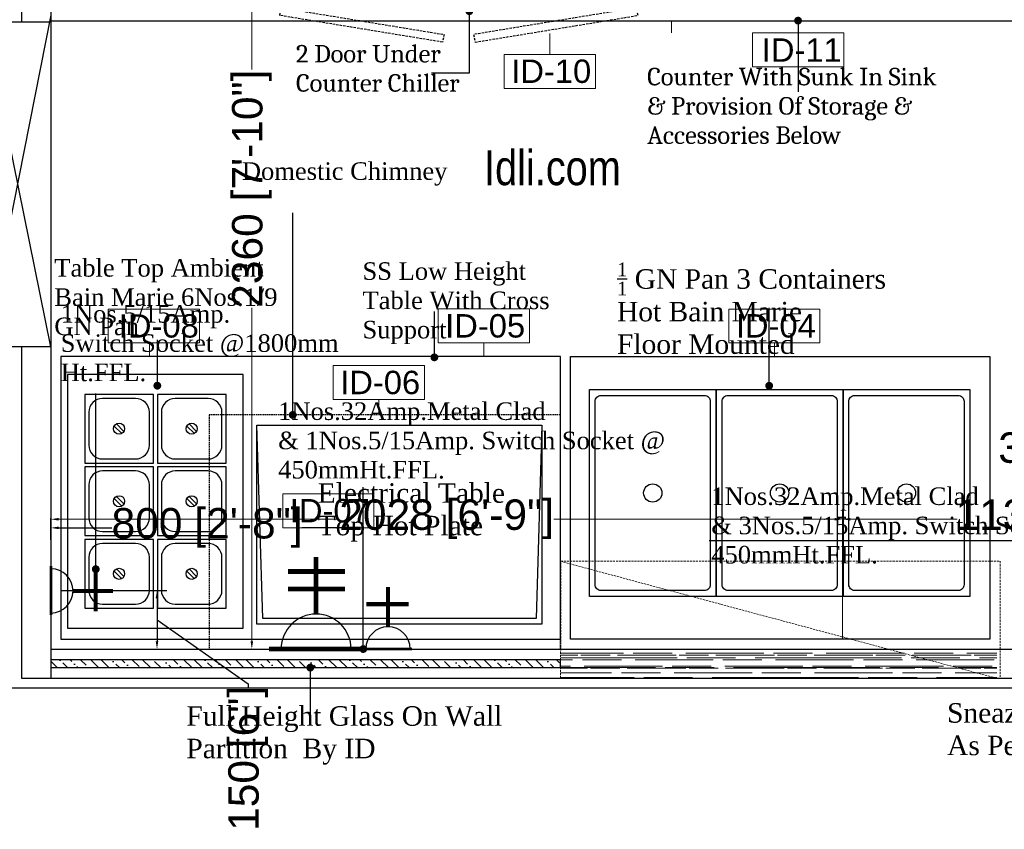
# Model space of a CAD drawing. Header units: millimetres. Extents: x 3351592 to 3400404, y -498420 to -470360.
# Tile 20 of 43: x 3357051 to 3359574, y -482947 to -480872. Entities that reach past the tile are written whole.
import ezdxf

# ---------------------------------------------------------------- set-up
doc = ezdxf.new("R2010")
doc.units = ezdxf.units.MM
doc.header["$LTSCALE"] = 3
doc.header["$MEASUREMENT"] = 0
doc.header["$PDMODE"] = 3
doc.header["$PDSIZE"] = -1
doc.linetypes.add('20220613_T1_Proposed Revised Floor Plans$0$Hidden Line', pattern=[0.3175, 0.211667, -0.105833])
doc.linetypes.add('HIDDEN', pattern=[0.375, 0.25, -0.125])
doc.layers.get('0').update_dxf_attribs({"linetype": 'CONTINUOUS'})
doc.layers.get('Defpoints').update_dxf_attribs({"linetype": 'CONTINUOUS'})
for name, color, linetype in [('A-ANNO-DIMS-30', 7, 'CONTINUOUS'), ('ELECTRICAL', 7, 'CONTINUOUS'), ('Equip Name', 7, 'CONTINUOUS'), ('Equipment', 5, 'CONTINUOUS'), ('FURN', 34, 'CONTINUOUS'), ('Partition', 1, 'CONTINUOUS')]:
    doc.layers.add(name, color=color, linetype=linetype)
for name, color, linetype, lineweight in [('Civil-Wall-Text', 7, 'CONTINUOUS', 0), ('E Cutout', 3, 'CONTINUOUS', 30), ('Equip No.', 1, 'CONTINUOUS', 15), ('HATCH', 251, 'CONTINUOUS', 15)]:
    doc.layers.add(name, color=color, linetype=linetype, lineweight=lineweight)
doc.styles.add('ARAIL', font='arial.ttf')
doc.styles.add('Arial', font='arial.ttf')
doc.styles.add('ROMANT', font='arial.ttf')
doc.styles.add('Saeed', font='arial.ttf', dxfattribs={"width": 0.85})
doc.styles.get("Standard").update_dxf_attribs({"font": 'arial.ttf'})
doc.styles.add('style12', font='BOOKOSI.TTF')
doc.dimstyles.new('Copy of TFS-Dim', dxfattribs={"dimtxt": 100, "dimasz": 20, "dimexe": 25, "dimexo": 25, "dimgap": 5, "dimtad": 0, "dimdec": 0, "dimzin": 0, "dimdsep": 32, "dimtxsty": 'Standard', "dimcen": 0.09, "dimclrd": 251, "dimclre": 251, "dimclrt": 251, "dimadec": 0, "dimazin": 0, "dimtfac": 1, "dimtdec": 0, "dimtofl": 0, "dimtmove": 0, "dimatfit": 3, "dimldrblk": 'DOT', "dimfxl": 0, "dimtolj": 1, "dimtzin": 0, "dimlwd": -1, "dimlwe": -1, "dimarcsym": 0})
doc.dimstyles.new('TFS-Dim', dxfattribs={"dimtxt": 78, "dimasz": 20, "dimexe": 25, "dimexo": 25, "dimgap": 5, "dimtad": 0, "dimdec": 0, "dimzin": 0, "dimdsep": 46, "dimtxsty": 'Standard', "dimcen": 0.09, "dimclrd": 251, "dimclre": 251, "dimclrt": 251, "dimadec": 0, "dimazin": 0, "dimtfac": 1, "dimtdec": 0, "dimtofl": 0, "dimtmove": 0, "dimatfit": 3, "dimldrblk": 'DOT', "dimfxl": 0, "dimtolj": 1, "dimtzin": 0, "dimlwd": -1, "dimlwe": -1, "dimarcsym": 0})

# ---------------------------------------------------------------- blocks, each defined once
blk = doc.blocks.new('A$C0ff79fae')
at = {"layer": 'Equipment', "linetype": 'HIDDEN', "ltscale": 8}
for points in [[(433.3, 691.2), (850.6, 759.7), (846.8, 779.4), (429.5, 710.9)], [(1343.7, 691.2), (926.4, 759.7), (930.2, 779.4), (1347.5, 710.9)], [(0, 0), (1365, 0), (1365, 700), (0, 700)], [(433.3, 675), (857.2, 675), (857.2, 695), (433.3, 695)], [(1343.7, 675), (919.8, 675), (919.8, 695), (1343.7, 695)]]:
    blk.add_lwpolyline(points, close=True, dxfattribs=at)
blk = doc.blocks.new('_Dot')
at = {"color": 0, "linetype": 'ByBlock', "lineweight": -2}
blk.add_line((-0.5, 0), (-1, 0), dxfattribs=at)
at = {"color": 0, "linetype": 'ByBlock', "lineweight": 0, "const_width": 0.5}
blk.add_lwpolyline([(-0.25, 0, 1), (0.25, 0, 1)], format="xyb", close=True, dxfattribs=at)
blk = doc.blocks.new('*D216')
at = {"layer": 'Civil-Wall-Text', "color": 251, "ltscale": 3}
for p, q in [((3359159, -482460), (3359159, -482127.3)), ((3360288.6, -482395), (3360288.6, -482127.3)), ((3359179, -482152.3), (3359453.2, -482152.3)), ((3360268.6, -482152.3), (3359994.4, -482152.3))]:
    blk.add_line(p, q, dxfattribs=at)
for points in [[(3359179, -482149), (3359179, -482155.7), (3359159, -482152.3)], [(3360268.6, -482149), (3360268.6, -482155.7), (3360288.6, -482152.3)]]:
    blk.add_solid(points, dxfattribs=at)
at = {"layer": 'Defpoints', "color": 0, "ltscale": 3}
for p in [(3359159, -482152.3), (3360288.6, -482420), (3359159, -482485)]:
    blk.add_point(p, dxfattribs=at)
at = {"layer": 'Civil-Wall-Text', "color": 251, "ltscale": 3, "insert": (3359723.8, -482152.3), "char_height": 78, "attachment_point": 5}
blk.add_mtext('\\A1;1130 [3\'-9"]', dxfattribs=at)
blk = doc.blocks.new('*D218')
at = {"layer": 'Civil-Wall-Text', "color": 251, "ltscale": 3}
for p, q in [((3357130.9, -482375), (3357130.9, -482127.3)), ((3359159, -482460), (3359159, -482127.3)), ((3357150.9, -482152.3), (3357870, -482152.3)), ((3359139, -482152.3), (3358419.9, -482152.3))]:
    blk.add_line(p, q, dxfattribs=at)
for points in [[(3357150.9, -482149), (3357150.9, -482155.7), (3357130.9, -482152.3)], [(3359139, -482149), (3359139, -482155.7), (3359159, -482152.3)]]:
    blk.add_solid(points, dxfattribs=at)
at = {"layer": 'Defpoints', "color": 0, "ltscale": 3}
for p in [(3357130.9, -482152.3), (3357130.9, -482400), (3359159, -482485)]:
    blk.add_point(p, dxfattribs=at)
at = {"layer": 'Civil-Wall-Text', "color": 251, "ltscale": 3, "insert": (3358145, -482152.3), "char_height": 78, "attachment_point": 5}
blk.add_mtext('\\A1;2028 [6\'-9"]', dxfattribs=at)
blk = doc.blocks.new('A$C4b7a3b6c')
at = {"layer": 'Equipment'}
for p, q in [((75.5, 94.8), (94.8, 75.5)), ((81.2, 100.5), (100.5, 81.2))]:
    blk.add_line(p, q, dxfattribs=at)
blk.add_lwpolyline([(0, 0), (176, 0), (176, 176), (0, 176)], close=True, dxfattribs=at)
blk.add_lwpolyline([(45.6, 10.4), (130.4, 10.4, 0.414214), (165.6, 45.6), (165.6, 130.4, 0.414214), (130.4, 165.6), (45.6, 165.6, 0.414214), (10.4, 130.4), (10.4, 45.6, 0.414214)], format="xyb", close=True, dxfattribs=at)
blk.add_circle((88, 88), 14.2, dxfattribs=at)
blk = doc.blocks.new('*D225')
at = {"layer": 'Defpoints', "color": 0, "ltscale": 3}
for p in [(3360288.6, -482174.4), (3360288.6, -482340.5), (3359961.8, -482401.1)]:
    blk.add_point(p, dxfattribs=at)
at = {"layer": 'ELECTRICAL', "color": 251, "ltscale": 3}
for p, q in [((3360057.3, -481980.4), (3360047.3, -481980.4)), ((3360125.2, -482174.4), (3360057.3, -481980.4)), ((3359961.8, -482376.1), (3359961.8, -482149.4)), ((3360288.6, -482315.5), (3360288.6, -482149.4)), ((3359981.8, -482174.4), (3360268.6, -482174.4))]:
    blk.add_line(p, q, dxfattribs=at)
for points in [[(3359981.8, -482171.1), (3359981.8, -482177.7), (3359961.8, -482174.4)], [(3360268.6, -482171.1), (3360268.6, -482177.7), (3360288.6, -482174.4)]]:
    blk.add_solid(points, dxfattribs=at)
at = {"layer": 'ELECTRICAL', "color": 251, "ltscale": 3, "insert": (3359803.3, -481980.4), "char_height": 78, "attachment_point": 5}
blk.add_mtext('\\A1;327 [1\'-1"]', dxfattribs=at)
blk = doc.blocks.new('A$Cd3a83a27')
at = {"layer": 'ELECTRICAL', "const_width": 12.2}
for points in [[(151.6, 89.6), (151.6, 235.6)], [(225.5, 198.8), (79.5, 198.8)], [(225.5, 153.6), (79.5, 153.6)], [(272.5, 0), (30.8, 0)]]:
    blk.add_lwpolyline(points, dxfattribs=at)
at = {"layer": 'ELECTRICAL'}
blk.add_arc((151.6, 0), 89.6, 0, 180, dxfattribs=at)
blk = doc.blocks.new('A$C21C85089')
at = {"layer": 'ELECTRICAL'}
for points, const_width in [([(-42, 108.5), (43.4, 108.5)], 4.7), ([(0, 69.7), (0, 0)], 7.15), ([(-35.8, 30), (38, 30)], 7.15)]:
    blk.add_lwpolyline(points, dxfattribs=dict(at, const_width=const_width))
blk.add_arc((0, 108.5), 38.8, 180, 0, dxfattribs=at)
blk = doc.blocks.new('*D227')
at = {"layer": 'Defpoints', "color": 0, "ltscale": 3}
for p in [(3357931.4, -482174.4), (3357130.9, -482230.4), (3357931.4, -482485)]:
    blk.add_point(p, dxfattribs=at)
at = {"layer": 'ELECTRICAL', "color": 251, "ltscale": 3}
for p, q in [((3357130.9, -482205.4), (3357130.9, -482149.4)), ((3357931.4, -482460), (3357931.4, -482149.4)), ((3357150.9, -482174.4), (3357287.1, -482174.4)), ((3357911.4, -482174.4), (3357775.2, -482174.4))]:
    blk.add_line(p, q, dxfattribs=at)
for points in [[(3357150.9, -482171.1), (3357150.9, -482177.7), (3357130.9, -482174.4)], [(3357911.4, -482171.1), (3357911.4, -482177.7), (3357931.4, -482174.4)]]:
    blk.add_solid(points, dxfattribs=at)
at = {"layer": 'ELECTRICAL', "color": 251, "ltscale": 3, "insert": (3357531.2, -482174.4), "char_height": 78, "attachment_point": 5}
blk.add_mtext('\\A1;800 [2\'-8"]', dxfattribs=at)
blk = doc.blocks.new('*D232')
at = {"layer": 'Defpoints', "color": 0, "ltscale": 3}
for p in [(3357131, -482334.9), (3357131, -482485), (3357403, -482485)]:
    blk.add_point(p, dxfattribs=at)
at = {"layer": 'ELECTRICAL', "color": 251, "ltscale": 3}
for p, q in [((3357156, -482334.9), (3357428, -482334.9)), ((3357403, -482354.9), (3357403, -482465)), ((3357403, -482409.9), (3357636.3, -482573.8)), ((3357156, -482485), (3357428, -482485)), ((3357636.3, -482573.8), (3357636.3, -482583.8))]:
    blk.add_line(p, q, dxfattribs=at)
for points in [[(3357399.6, -482354.9), (3357406.3, -482354.9), (3357403, -482334.9)], [(3357399.6, -482465), (3357406.3, -482465), (3357403, -482485)]]:
    blk.add_solid(points, dxfattribs=at)
at = {"layer": 'ELECTRICAL', "color": 251, "ltscale": 3, "insert": (3357636.3, -482765.3), "char_height": 78, "attachment_point": 5, "rotation": 90}
blk.add_mtext('\\A1;150 [6"]', dxfattribs=at)
blk = doc.blocks.new('*D241')
at = {"layer": 'Civil-Wall-Text', "color": 251, "ltscale": 3}
for p, q in [((3357842.6, -480125), (3357620.9, -480125)), ((3357645.9, -480145), (3357645.9, -480999.7)), ((3357645.9, -482465), (3357645.9, -481610.3)), ((3357680.9, -482485), (3357620.9, -482485))]:
    blk.add_line(p, q, dxfattribs=at)
for points in [[(3357642.6, -480145), (3357649.2, -480145), (3357645.9, -480125)], [(3357642.6, -482465), (3357649.2, -482465), (3357645.9, -482485)]]:
    blk.add_solid(points, dxfattribs=at)
at = {"layer": 'Defpoints', "color": 0, "ltscale": 3}
for p in [(3357867.6, -480125), (3357645.9, -482485), (3357705.9, -482485)]:
    blk.add_point(p, dxfattribs=at)
at = {"layer": 'Civil-Wall-Text', "color": 251, "ltscale": 3, "insert": (3357645.9, -481305), "char_height": 78, "attachment_point": 5, "rotation": 90}
blk.add_mtext('\\A1;2360 [7\'-10"]', dxfattribs=at)

msp = doc.modelspace()

# ---------------------------------------------------------------- hatches: boundary and pattern name
at = {"layer": 'Equipment'}
h = msp.add_hatch(dxfattribs=at)
h.set_pattern_fill('ANSI36', color=112, scale=150, angle=90)
h.set_pattern_definition([(135, (374223.75, 26878.484), (-36.4601934, 9.94368911), [46.875, -9.375, 0, -9.375])])
h.paths.add_polyline_path([(3358437.2, -482512.5), (3357130.9, -482512.5), (3357130.9, -482532.5), (3358437.2, -482532.5)])
at = {"layer": 'HATCH'}
h = msp.add_hatch(dxfattribs=at)
h.set_pattern_fill('AR-RROOF', color=256, scale=25, angle=180)
h.set_pattern_definition([(180.0000301, (6344340.542, -989981.237), (-54.99998686, -25.0000289), [375, -50, 125, -25]), (180.0000301, (6344307.292, -989993.737), (25.00001747, -33.24998686), [75, -8.25, 150, -18.75]), (180.0000301, (6344328.042, -990002.487), (-129.9999912, -16.7500683), [200, -35, 100, -25])])
h.paths.add_polyline_path([(3359554.4, -482485), (3358437.3, -482485), (3358437.3, -482560), (3359554.4, -482560)])

# ---------------------------------------------------------------- linework, layer by layer
at = {"layer": 'A-ANNO-DIMS-30', "ltscale": 3}
msp.add_lwpolyline([(3353646.3, -479855.7), (3364186.3, -479855.7), (3364186.3, -482585.7), (3353646.3, -482585.7)], close=True, dxfattribs=at)
at = {"layer": 'E Cutout'}
msp.add_lwpolyline([(3358437.2, -482512.5), (3357130.9, -482512.5), (3357130.9, -482532.5), (3358437.2, -482532.5)], close=True, dxfattribs=at)
at = {"layer": 'Equip No.', "color": 1, "ltscale": 3}
for p, q in [((3358721.5, -480905.5), (3358721.5, -480874.7)), ((3358409.2, -480960.7), (3358409.2, -480906.8)), ((3357971.1, -481845.7, 1174.2), (3357971.1, -481885))]:
    msp.add_line(p, q, dxfattribs=at)
at = {"layer": 'Equip No.'}
for p, q in [((3357383.8, -481700.5, 1174.2), (3357383.8, -481735.1)), ((3358240.1, -481700.5, 1174.2), (3358240.1, -481735)), ((3358984.7, -481700.5, 1174.2), (3358984.7, -481735))]:
    msp.add_line(p, q, dxfattribs=at)
for points in [[(3358928.6, -480992.6), (3359162.4, -480992.6), (3359162.4, -480905.5), (3358928.6, -480905.5)], [(3358292.3, -481047.9), (3358526.1, -481047.9), (3358526.1, -480960.7), (3358292.3, -480960.7)]]:
    msp.add_lwpolyline(points, close=True, dxfattribs=at)
at = {"layer": 'Equip No.', "elevation": 1174.2}
for points in [[(3357277.6, -481700.5), (3357511.4, -481700.5), (3357511.4, -481613.4), (3357277.6, -481613.4)], [(3358123.2, -481700.5), (3358357, -481700.5), (3358357, -481613.3), (3358123.2, -481613.3)], [(3358867.8, -481700.5), (3359101.6, -481700.5), (3359101.6, -481613.4), (3358867.8, -481613.4)], [(3357854.2, -481845.7), (3358088, -481845.7), (3358088, -481758.6), (3357854.2, -481758.6)], [(3357725, -482174.4), (3357958.8, -482174.4), (3357958.8, -482087.3), (3357725, -482087.3)]]:
    msp.add_lwpolyline(points, close=True, dxfattribs=at)
at = {"layer": 'Equipment', "color": 32, "linetype": 'HIDDEN', "lineweight": 0, "ltscale": 7}
msp.add_line((3358437.3, -482260.2, -39.3), (3359554.4, -482560), dxfattribs=at)
at = {"layer": 'Equipment', "color": 32, "lineweight": -3}
msp.add_lwpolyline([(3357130.9, -480874.6), (3360288.6, -480874.9), (3360288.6, -480125), (3357130.9, -480125)], close=True, dxfattribs=at)
at = {"layer": 'Equipment'}
for points in [[(3358437.2, -481735.1), (3357156.8, -481735.1), (3357156.8, -482460), (3358437.2, -482460)], [(3358462.2, -481735), (3359537.2, -481735), (3359537.2, -482460), (3358462.2, -482460)], [(3357173.8, -482431.2), (3357623.8, -482431.2), (3357623.8, -481781.2), (3357173.8, -481781.2)], [(3358835.7, -481820), (3358835.8, -482350), (3358510.8, -482350), (3358510.7, -481820)], [(3359160.7, -481820), (3359160.8, -482350), (3358835.8, -482350), (3358835.7, -481820)], [(3359485.7, -481820), (3359485.8, -482350), (3359160.8, -482350), (3359160.7, -481820)], [(3357659.1, -482421.6), (3357659.1, -481911.5), (3358389.1, -481911.5), (3358389.1, -482421.6)], [(3357674.1, -482406.6), (3357659.1, -481911.5), (3358389.1, -481911.5), (3358374.1, -482406.6)]]:
    msp.add_lwpolyline(points, close=True, dxfattribs=at)
for points in [[(3358820.7, -481850), (3358820.7, -482320, -0.414214), (3358805.8, -482335), (3358540.8, -482335, -0.414214), (3358525.7, -482320), (3358525.7, -481850, -0.414214), (3358540.7, -481835), (3358805.7, -481835, -0.414214)], [(3359145.7, -481850), (3359145.7, -482320, -0.414214), (3359130.8, -482335), (3358865.8, -482335, -0.414214), (3358850.7, -482320), (3358850.7, -481850, -0.414214), (3358865.7, -481835), (3359130.7, -481835, -0.414214)], [(3359470.7, -481850), (3359470.7, -482320, -0.414214), (3359455.8, -482335), (3359190.8, -482335, -0.414214), (3359175.7, -482320), (3359175.7, -481850, -0.414214), (3359190.7, -481835), (3359455.7, -481835, -0.414214)]]:
    msp.add_lwpolyline(points, format="xyb", close=True, dxfattribs=at)
at = {"layer": 'Equipment', "color": 1, "linetype": '20220613_T1_Proposed Revised Floor Plans$0$Hidden Line', "ltscale": 6}
msp.add_lwpolyline([(3357536.9, -482485), (3358436.9, -482485), (3358436.9, -481885), (3357536.9, -481885)], close=True, dxfattribs=at)
at = {"layer": 'Equipment', "color": 32, "linetype": 'HIDDEN', "lineweight": 0, "ltscale": 7}
msp.add_lwpolyline([(3358437.3, -482260), (3359563.6, -482260), (3359563.6, -482560), (3358437.2, -482560)], close=True, dxfattribs=at)
at = {"layer": 'Equipment'}
for centre in [(3358673.2, -482085), (3358998.2, -482085), (3359323.2, -482085)]:
    msp.add_circle(centre, 23.4, dxfattribs=at)
at = {"layer": 'Partition'}
for p, q in [((3357130.9, -480860), (3356962.7, -481710)), ((3357130.9, -481710), (3356961.7, -480876.9)), ((3357130.9, -482485), (3357130.9, -482560))]:
    msp.add_line(p, q, dxfattribs=at)
msp.add_lwpolyline([(3357055.9, -481710), (3357055.9, -482560), (3360363.6, -482560), (3360363.6, -480050), (3357055.9, -480050), (3357055.9, -480876.9)], dxfattribs=at)
for points in [[(3360288.6, -480125), (3357130.9, -480125), (3357130.9, -482485), (3360288.6, -482485)], [(3357130.9, -481710), (3356962.7, -481710), (3356962.7, -480876.9), (3357130.9, -480876.9)]]:
    msp.add_lwpolyline(points, close=True, dxfattribs=at)

# ---------------------------------------------------------------- block references
at = {"layer": 'ELECTRICAL'}
msp.add_blockref('A$Cd3a83a27', (3357659, -482485), dxfattribs=at)
at = {"layer": 'ELECTRICAL', "xscale": 1.464380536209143, "yscale": 1.464380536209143, "zscale": 1.464380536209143}
for p, rotation in [((3357289.9, -482336), 89.96974546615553), ((3357995, -482326.1), 179.9697454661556)]:
    msp.add_blockref('A$C21C85089', p, dxfattribs=dict(at, rotation=rotation))
at = {"layer": 'Equipment', "rotation": 180}
for name, p in [('A$C0ff79fae', (3359064.9, -480150)), ('A$C4b7a3b6c', (3357393.8, -481832.2)), ('A$C4b7a3b6c', (3357579.8, -481832.2)), ('A$C4b7a3b6c', (3357393.8, -482018.2)), ('A$C4b7a3b6c', (3357579.8, -482018.2)), ('A$C4b7a3b6c', (3357393.8, -482204.2)), ('A$C4b7a3b6c', (3357579.8, -482204.2))]:
    msp.add_blockref(name, p, dxfattribs=at)

# ---------------------------------------------------------------- texts
at = {"layer": 'ELECTRICAL', "color": 7, "char_height": 45, "attachment_point": 1, "style": 'ARAIL'}
for s, insert, width in [('{\\fBookman Old Style|b0|i0|c0|p18;1Nos.5/15Amp.\\PSwitch Socket @1800mm Ht.FFL.}', (3357156.2, -481603.3, -1117.4), 712.504), ('{\\fBookman Old Style|b0|i0|c0|p18;1Nos.32Amp.Metal Clad\\P& 1Nos.5/15Amp. Switch Socket @ 450mmHt.FFL.}', (3357713.3, -481852.8, 0), 1008.389), ('{\\fBookman Old Style|b0|i0|c0|p18;1Nos.32Amp.Metal Clad\\P& 3Nos.5/15Amp. Switch Socket @ 450mmHt.FFL.}', (3358823.1, -482070.7, 0), 1008.389)]:
    msp.add_mtext(s, dxfattribs=dict(at, insert=insert, width=width))
at = {"layer": 'Equip Name', "char_height": 45, "attachment_point": 7, "style": 'ROMANT'}
for s, width, insert in [('{\\fCambria|b0|i0|c0|p18;2 Door Under Counter Chiller}', 590.765, (3357759.1, -481057.1)), ('{\\fCambria|b0|i0|c0|p18;Counter With Sunk In Sink & Provision Of Storage & Accessories Below }', 763.849, (3358658.8, -481190.7))]:
    msp.add_mtext_dynamic_manual_height_columns(s, width=width, gutter_width=12.5, heights=[0], dxfattribs=dict(at, insert=insert))
at = {"layer": 'Equip Name', "color": 0, "style": 'style12'}
for s, insert, char_height, width, attachment_point in [('\\A1;Domestic Chimney', (3357620.4, -481237.4, 1140.7), 45, 545.718, 1), ('\\A1;{\\H0.7x;\\S1/1;} GN Pan 3 Containers \\PHot Bain Marie \\PFloor Mounted', (3358581.6, -481729.2, 1174.2), 50, 798.01, 7), ('\\A1;Table Top Ambient Bain Marie 6Nos.1/9 GN Pan ', (3357139.8, -481485.4, 1140.7), 45, 639.325, 1), ('\\A1;SS Low Height Table With Cross Support', (3357929.4, -481493.7, 1140.7), 45, 503.524, 1), ('Electrical Table Top Hot Plate', (3357814.6, -482060.1, 17), 50, 576.511, 1), ('Sneaze Guard On Partition As Per ID', (3359427.3, -482757.8, 21.7), 50, 885.101, 7), ('Full Height Glass On Wall Partition  By ID', (3357478.2, -482631.6, -17.6), 50, 885.101, 1)]:
    msp.add_mtext(s, dxfattribs=dict(at, insert=insert, char_height=char_height, width=width, attachment_point=attachment_point))
at = {"layer": 'Equip No.', "color": 7, "char_height": 60, "attachment_point": 7, "style": 'Arial'}
for s, insert in [('{\\W5.98592;  }ID-11', (3358673.7, -480979.6, 1117.4)), ('{\\W5.86378;  }ID-10', (3358037.5, -481034.8, 1117.4)), ('{\\W5.86026;  }ID-08', (3357032.1, -481687.5, 2291.6)), ('{\\W5.85675;  }ID-05', (3357868.4, -481687.4, 2291.6)), ('{\\W5.86422;  }ID-04', (3358612.9, -481687.4, 2291.6)), ('{\\W5.86202;  }ID-06', (3357599.3, -481832.6, 2291.6)), ('{\\W5.86158;  }ID-07', (3357470.2, -482161.3, 2291.6))]:
    msp.add_mtext_dynamic_manual_height_columns(s, width=739.357, gutter_width=15, heights=[46.5], dxfattribs=dict(at, insert=insert))
at = {"layer": 'FURN', "color": 114, "ltscale": 2, "insert": (3358240.9, -481206.5), "char_height": 89.498, "attachment_point": 1, "style": 'Saeed'}
msp.add_mtext_dynamic_manual_height_columns('{\\fBankGothic Lt BT|b0|i0|c0|p34;Idli.com }', width=682.367, gutter_width=447.5, heights=[0], dxfattribs=at)

# ---------------------------------------------------------------- dimensions: what is measured, and where the dimension line sits
at = {"layer": 'Civil-Wall-Text', "ltscale": 3}
dim = msp.add_linear_dim(base=(3357645.9, -482485), p1=(3357867.6, -480125), p2=(3357705.9, -482485), angle=90, dimstyle='TFS-Dim', dxfattribs=at)
dim.commit()
dim.dimension.update_dxf_attribs({"geometry": '*D241', "text_midpoint": (3357645.9, -481305)})
for base, p1, p2, picture, middle in [((3357130.9, -482152.3), (3359159, -482485), (3357130.9, -482400), '*D218', (3358145, -482152.3)), ((3359159, -482152.3), (3360288.6, -482420), (3359159, -482485), '*D216', (3359723.8, -482152.3))]:
    dim = msp.add_linear_dim(base=base, p1=p1, p2=p2, dimstyle='TFS-Dim', dxfattribs=at)
    dim.commit()
    dim.dimension.update_dxf_attribs({"geometry": picture, "text_midpoint": middle})
at = {"layer": 'ELECTRICAL', "color": 1, "ltscale": 3}
dim = msp.add_linear_dim(base=(3360288.6, -482174.4), p1=(3359961.8, -482401.1), p2=(3360288.6, -482340.5), dimstyle='TFS-Dim', override={"dimtmove": 1}, dxfattribs=at)
dim.commit()
dim.dimension.update_dxf_attribs({"geometry": '*D225', "text_midpoint": (3360042.3, -481980.4), "dimtype": 160})
dim = msp.add_linear_dim(base=(3357931.4274, -482174.4024), p1=(3357130.9344, -482230.351), p2=(3357931.4274, -482485), dimstyle='TFS-Dim', dxfattribs=at)
dim.commit()
dim.dimension.update_dxf_attribs({"geometry": '*D227', "text_midpoint": (3357531.1809, -482174.4024)})
dim = msp.add_linear_dim(base=(3357403, -482485), p1=(3357131, -482334.9), p2=(3357131, -482485), angle=90, dimstyle='TFS-Dim', override={"dimtmove": 1}, dxfattribs=at)
dim.commit()
dim.dimension.update_dxf_attribs({"geometry": '*D232', "text_midpoint": (3357636.3, -482588.8), "dimtype": 160})

# ---------------------------------------------------------------- leaders
msp.add_leader([(3357246, -482280.3), (3357246, -481830)], dimstyle='Copy of TFS-Dim', override={"dimgap": 5, "dimtad": 0, "dimfxl": 1.25, "dimfxlon": 1, "dimarcsym": 1}, dxfattribs=at)
at = {"layer": 'ELECTRICAL', "ltscale": 3}
for points in [[(3357931.4, -482485), (3357931.4, -482069.8)], [(3359961.8, -482401.1), (3359644.2, -482207.7), (3358817.9, -482207.7)]]:
    msp.add_leader(points, dimstyle='TFS-Dim', override={"dimgap": 5, "dimtad": 0}, dxfattribs=at)
at = {"layer": 'Equip Name', "color": 1, "ltscale": 3}
for points, override in [([(3358203.2, -480850), (3358203.2, -481009.3), (3358106, -481009.3)], {"dimgap": 5, "dimtad": 0, "dimfxl": 1.25, "dimfxlon": 1, "dimarcsym": 1}), ([(3357750.7, -481885), (3357750.7, -481367)], {"dimfxl": 1.25, "dimfxlon": 1, "dimarcsym": 1}), ([(3358971.4, -481810.1), (3358971.4, -481610.2)], {"dimgap": 5, "dimtad": 0, "dimfxl": 1.25, "dimfxlon": 1, "dimarcsym": 1})]:
    msp.add_leader(points, dimstyle='Copy of TFS-Dim', override=override, dxfattribs=at)
at = {"layer": 'Equip Name'}
for points in [[(3359045.5, -480874.2), (3359045.5, -481056.7)], [(3358113.7, -481737.3), (3358113.7, -481620.1)], [(3357403.8, -481810), (3357403.8, -481692.8)]]:
    msp.add_leader(points, dimstyle='TFS-Dim', dxfattribs=at)
at = {"layer": 'Equip Name', "color": 0}
msp.add_leader([(3357795.7, -482532.6), (3357795.7, -482662)], dimstyle='TFS-Dim', override={"dimgap": 5, "dimtad": 0}, dxfattribs=at)

doc.saveas('drawing.dxf')
